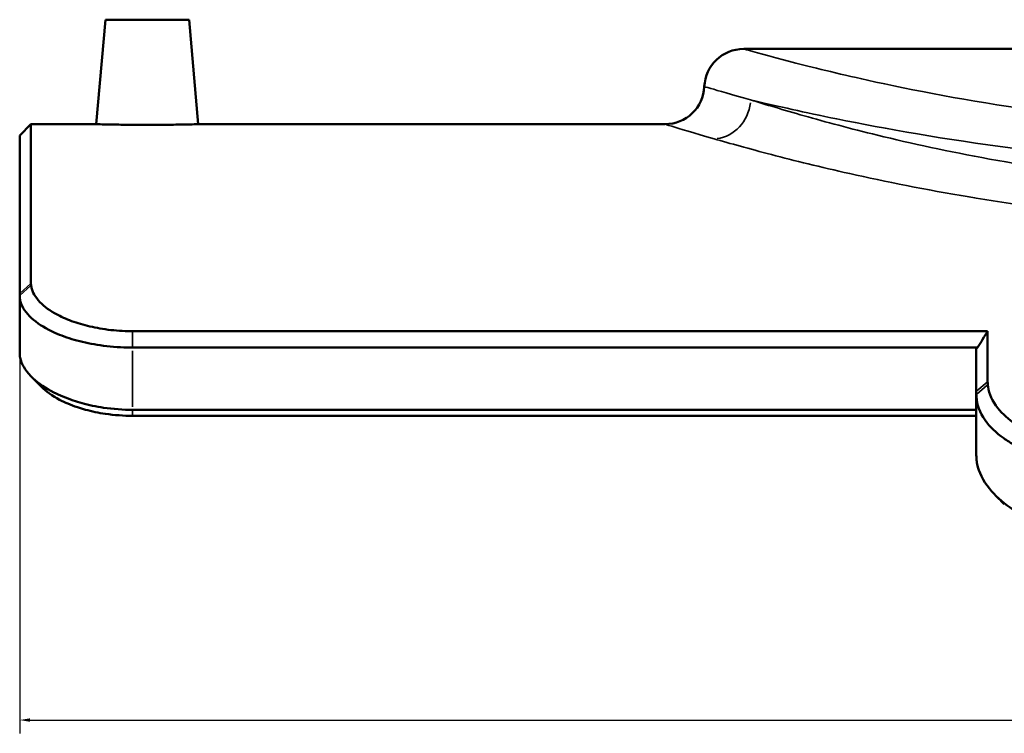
# Model space of a CAD drawing. Header units: millimetres. Extents: x -495 to 1547, y -584 to 1085.
# Tile 8 of 13: x 903 to 1139, y 165 to 335. Entities that reach past the tile are written whole.
import ezdxf

# ---------------------------------------------------------------- set-up
doc = ezdxf.new("R2010")
doc.units = ezdxf.units.MM
for name, color, linetype, lineweight in [('Dimension (ANSI)', 7, 'Continuous', 25), ('Visible (ANSI)', 7, 'Continuous', 50), ('Visible Narrow (ANSI)', 7, 'Continuous', 35)]:
    doc.layers.add(name, color=color, linetype=linetype, lineweight=lineweight)
doc.styles.add('Note Text (ANSI)', font='tahoma.ttf')
doc.dimstyles.new('Default - mm (ANSI)', dxfattribs={"dimtxt": 2.4, "dimasz": 2.5, "dimexe": 3.175, "dimexo": 1.6002, "dimgap": 0.8, "dimtad": 0, "dimtoh": 1, "dimdec": 0, "dimrnd": 1e-08, "dimzin": 4, "dimdsep": 46, "dimtxsty": 'Note Text (ANSI)', "dimcen": 0.09, "dimdle": 10, "dimclrd": 256, "dimclre": 256, "dimclrt": 5, "dimadec": 1, "dimazin": 1, "dimtfac": 1.27, "dimtofl": 0, "dimtmove": 0, "dimatfit": 3, "dimfxl": 1, "dimtolj": 1, "dimtzin": 4, "dimlwd": -1, "dimlwe": -1, "dimarcsym": 0})

# ---------------------------------------------------------------- blocks, each defined once
blk = doc.blocks.new('*D7')
at = {"layer": 'Defpoints', "color": 0, "transparency": 16777216}
for p in [(903.49, 269.86), (1513.49, 269.86), (1513.49, 167.87)]:
    blk.add_point(p, dxfattribs=at)
at = {"layer": 'Dimension (ANSI)', "transparency": 16777216}
for p, q in [((903.49, 268.26), (903.49, 164.69)), ((1513.49, 268.26), (1513.49, 164.69)), ((905.99, 167.87), (1205.13, 167.87)), ((1510.99, 167.87), (1211.86, 167.87))]:
    blk.add_line(p, q, dxfattribs=at)
for points in [[(905.99, 168.29), (905.99, 167.45), (903.49, 167.87)], [(1510.99, 168.29), (1510.99, 167.45), (1513.49, 167.87)]]:
    blk.add_solid(points, dxfattribs=at)
at = {"layer": 'Dimension (ANSI)', "color": 5, "transparency": 16777216, "insert": (1205.93, 169.12), "char_height": 2.4, "attachment_point": 1, "style": 'Note Text (ANSI)'}
blk.add_mtext('\\A1;610', dxfattribs=at)

msp = doc.modelspace()

# ---------------------------------------------------------------- linework, layer by layer
at = {"layer": 'Visible (ANSI)'}
for p, q in [((923.99, 335.43), (921.81, 310.43)), ((923.99, 335.43), (943.99, 335.43)), ((943.99, 335.43), (946.18, 310.43)), ((1340.37, 328.43), (1076.61, 328.43)), ((903.49, 307.73), (906.19, 310.43)), ((906.19, 310.43), (906.19, 272.34)), ((921.81, 310.43), (906.19, 310.43)), ((1057.79, 310.43), (946.18, 310.43)), ((903.49, 269.86), (903.49, 307.73)), ((903.49, 269.86), (903.49, 269.39)), ((903.49, 269.39), (903.49, 255.63)), ((1134.94, 260.9), (930.49, 260.9)), ((1134.94, 260.9), (1134.94, 248.85)), ((930.49, 256.99), (1132.54, 256.99)), ((1132.24, 246.51), (1132.24, 256.66)), ((1132.24, 246.51), (1132.24, 245.74)), ((1132.24, 245.74), (1132.24, 231.13)), ((1132.24, 242.09), (930.49, 242.09)), ((930.49, 240.66), (1132.24, 240.66))]:
    msp.add_line(p, q, dxfattribs=at)
for centre, start, end in [((1076.61, 319.01), 90, 177.4446), ((1057.79, 319.85), 270, 357.4446)]:
    msp.add_arc(centre, 9.42, start, end, dxfattribs=at)
for points, knots in [([(933.99, 310.27), (932.46, 310.27), (930.83, 310.28), (927.82, 310.31), (926.45, 310.33), (924.29, 310.37), (923.35, 310.39), (922.11, 310.42), (921.81, 310.43), (921.81, 310.43)], [0, 0, 0, 0, 0.45942, 0.45942, 0.918841, 0.918841, 1.378142, 1.378142, 1.837443, 1.837443, 1.837443, 1.837443]), ([(946.18, 310.43), (946.18, 310.43), (945.87, 310.42), (944.63, 310.39), (943.7, 310.37), (941.53, 310.33), (940.16, 310.31), (937.16, 310.28), (935.52, 310.27), (933.99, 310.27)], [5.512329, 5.512329, 5.512329, 5.512329, 5.971629, 5.971629, 6.43093, 6.43093, 6.890351, 6.890351, 7.349771, 7.349771, 7.349771, 7.349771]), ([(906.21, 271.91), (906.21, 271.98), (906.2, 272.05), (906.19, 272.2), (906.19, 272.27), (906.19, 272.34)], [12.6685134, 12.6685134, 12.6685134, 12.6685134, 12.7264987, 12.7264987, 12.784484, 12.784484, 12.784484, 12.784484]), ([(930.49, 260.9), (930.12, 260.9), (929.75, 260.91), (927.57, 260.96), (925.73, 261.1), (922.26, 261.6), (920.64, 261.93), (918.37, 262.53), (917.65, 262.74), (916.24, 263.21), (915.55, 263.46), (914.26, 264), (913.65, 264.27), (913.08, 264.56), (911.38, 265.4), (909.89, 266.39), (907.52, 268.6), (906.72, 269.83), (906.3, 271.32), (906.24, 271.62), (906.21, 271.91)], [8.50513, 8.50513, 8.50513, 8.50513, 8.629728, 8.629728, 9.233101, 9.233101, 9.794971, 9.794971, 10.068876, 10.068876, 10.356842, 10.356842, 10.644807, 10.644807, 10.644807, 11.494642, 11.494642, 12.428358, 12.428358, 12.668513, 12.668513, 12.668513, 12.668513]), ([(903.49, 269.39), (903.49, 269.07), (903.52, 268.75), (903.83, 267.12), (904.59, 265.77), (907.01, 263.31), (908.59, 262.2), (910.43, 261.24), (911.06, 260.91), (911.72, 260.6), (913.16, 259.99), (913.93, 259.69), (915.52, 259.15), (916.33, 258.9), (918.92, 258.2), (920.81, 257.81), (924.86, 257.23), (927.04, 257.05), (929.62, 256.99), (930.06, 256.99), (930.49, 256.99)], [-12.668513, -12.668513, -12.668513, -12.668513, -12.428358, -12.428358, -11.494642, -11.494642, -10.644807, -10.644807, -10.644807, -10.356842, -10.356842, -10.068876, -10.068876, -9.794971, -9.794971, -9.233101, -9.233101, -8.629728, -8.629728, -8.50513, -8.50513, -8.50513, -8.50513]), ([(903.52, 255.13), (903.51, 255.21), (903.5, 255.3), (903.5, 255.46), (903.49, 255.54), (903.49, 255.63)], [0.06687333, 0.06687333, 0.06687333, 0.06687333, 0.068216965, 0.068216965, 0.069560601, 0.069560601, 0.069560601, 0.069560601]), ([(930.49, 242.09), (928.22, 242.09), (925.85, 242.26), (921.77, 242.87), (920.03, 243.23), (917.68, 243.88), (916.99, 244.09), (915.45, 244.61), (914.62, 244.92), (913.07, 245.57), (912.35, 245.9), (911.66, 246.26), (909.73, 247.24), (908.02, 248.4), (905.17, 251.03), (904.16, 252.54), (903.62, 254.37), (903.55, 254.75), (903.52, 255.13)], [-8.54036, -8.54036, -8.54036, -8.54036, -7.819179, -7.819179, -7.261841, -7.261841, -7.01845, -7.01845, -6.704503, -6.704503, -6.390556, -6.390556, -6.390556, -5.519271, -5.519271, -4.513256, -4.513256, -4.240751, -4.240751, -4.240751, -4.240751]), ([(908.63, 247.67), (908.64, 247.65), (908.66, 247.63), (909.81, 246.49), (911.32, 245.42), (913.05, 244.51), (913.68, 244.18), (914.33, 243.87), (915.74, 243.27), (916.5, 242.99), (917.91, 242.51), (918.55, 242.31), (920.72, 241.71), (922.34, 241.37), (926.14, 240.81), (928.36, 240.66), (930.49, 240.66)], [5.506368, 5.506368, 5.506368, 5.506368, 5.519271, 5.519271, 6.390556, 6.390556, 6.390556, 6.704503, 6.704503, 7.01845, 7.01845, 7.261841, 7.261841, 7.819179, 7.819179, 8.54036, 8.54036, 8.54036, 8.54036]), ([(1134.97, 248.14), (1134.96, 248.26), (1134.96, 248.38), (1134.95, 248.62), (1134.94, 248.73), (1134.94, 248.85)], [13.0427627, 13.0427627, 13.0427627, 13.0427627, 13.1196064, 13.1196064, 13.1964501, 13.1964501, 13.1964501, 13.1964501]), ([(1159.24, 233.69), (1157.34, 233.69), (1155.37, 233.84), (1151.45, 234.48), (1149.52, 234.99), (1146.56, 236.04), (1145.46, 236.51), (1143.85, 237.31), (1143.29, 237.62), (1142.39, 238.15), (1142.03, 238.39), (1141.67, 238.63), (1139.96, 239.78), (1138.49, 241.1), (1136.08, 244.17), (1135.29, 245.94), (1135.01, 247.79), (1134.99, 247.96), (1134.97, 248.14)], [8.770801, 8.770801, 8.770801, 8.770801, 9.420481, 9.420481, 10.094557, 10.094557, 10.539091, 10.539091, 10.797732, 10.797732, 10.983625, 10.983625, 10.983625, 11.872694, 11.872694, 12.931516, 12.931516, 13.042763, 13.042763, 13.042763, 13.042763]), ([(1132.24, 245.74), (1132.24, 245.55), (1132.25, 245.36), (1132.38, 243.36), (1133.06, 241.44), (1135.44, 238.06), (1136.95, 236.58), (1138.79, 235.28), (1139.18, 235.01), (1139.58, 234.74), (1140.56, 234.13), (1141.17, 233.78), (1142.96, 232.86), (1144.21, 232.3), (1147.6, 231.07), (1149.87, 230.47), (1154.55, 229.69), (1156.93, 229.5), (1159.24, 229.5)], [-13.042763, -13.042763, -13.042763, -13.042763, -12.931516, -12.931516, -11.872694, -11.872694, -10.983625, -10.983625, -10.983625, -10.797732, -10.797732, -10.539091, -10.539091, -10.094557, -10.094557, -9.420481, -9.420481, -8.770801, -8.770801, -8.770801, -8.770801]), ([(1132.28, 230.3), (1132.27, 230.44), (1132.26, 230.58), (1132.25, 230.86), (1132.24, 231), (1132.24, 231.13)], [-0.051361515, -0.051361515, -0.051361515, -0.051361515, -0.049568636, -0.049568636, -0.047775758, -0.047775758, -0.047775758, -0.047775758]), ([(1159.24, 213.09), (1157.37, 213.09), (1155.43, 213.24), (1151.34, 213.91), (1149.18, 214.48), (1145.87, 215.69), (1144.63, 216.24), (1142.84, 217.16), (1142.24, 217.5), (1141.21, 218.12), (1140.76, 218.41), (1140.33, 218.71), (1138.37, 220.06), (1136.66, 221.61), (1133.82, 225.17), (1132.84, 227.2), (1132.37, 229.52), (1132.31, 229.91), (1132.28, 230.3)], [-8.838054, -8.838054, -8.838054, -8.838054, -8.232673, -8.232673, -7.532419, -7.532419, -7.069081, -7.069081, -6.811179, -6.811179, -6.605742, -6.605742, -6.605742, -5.679066, -5.679066, -4.59781, -4.59781, -4.373431, -4.373431, -4.373431, -4.373431])]:
    msp.add_open_spline(points, degree=3, knots=knots, dxfattribs=at)
for points in [[(1134.94, 260.9), (1134.14, 259.6), (1133.34, 258.29), (1132.54, 256.99)], [(908.63, 247.67), (907.85, 248.45), (907.08, 249.22), (906.3, 250)], [(1138.93, 219.49), (1138.25, 220.18), (1137.57, 220.87), (1136.88, 221.55)]]:
    msp.add_open_spline(points, degree=3, dxfattribs=at)
msp.add_rational_spline([(1132.54, 256.99), (1132.39, 256.82), (1132.24, 256.66)], [1.15843759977, 1.15846925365, 1.15850076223], degree=2, dxfattribs=at)
at = {"layer": 'Visible Narrow (ANSI)'}
for p, q in [((903.63, 269.98), (906.06, 272.21)), ((906.08, 271.79), (903.63, 269.52)), ((930.49, 257.18), (930.49, 260.71)), ((930.49, 242.84), (930.49, 256.24)), ((1132.38, 246.62), (1134.81, 248.73)), ((1134.84, 248.02), (1132.38, 245.86)), ((930.49, 242.02), (930.49, 240.73))]:
    msp.add_line(p, q, dxfattribs=at)
msp.add_ellipse((1069.58, 316.26), major_axis=(-2.65, -9.04), ratio=0.915771, start_param=0.385995, end_param=1.756931, dxfattribs=at)
for points, knots in [([(1340.37, 328.43), (1340.37, 328.43), (1339.95, 328.31), (1337.96, 327.76), (1335.99, 327.21), (1330.53, 325.74), (1327.04, 324.83), (1317.71, 322.52), (1311.51, 321.07), (1294.96, 317.61), (1283.91, 315.58), (1265.98, 313.08), (1259.95, 312.35), (1241.74, 310.52), (1229.07, 309.74), (1208.84, 309.39), (1201.37, 309.45), (1185.48, 309.96), (1177.08, 310.48), (1160.8, 311.91), (1152.93, 312.82), (1130.39, 315.95), (1116.99, 318.56), (1098.96, 322.57), (1092.88, 324.08), (1082.45, 326.78), (1078.76, 327.83), (1076.85, 328.37), (1076.61, 328.43), (1076.61, 328.43)], [-107.122357, -107.122357, -107.122357, -107.122357, -105.251952, -105.251952, -102.639293, -102.639293, -100.02663, -100.02663, -96.812621, -96.812621, -92.50744, -92.50744, -90.45811, -90.45811, -86.497897, -86.497897, -84.200685, -84.200685, -81.558823, -81.558823, -78.916955, -78.916955, -73.578673, -73.578673, -70.010535, -70.010535, -65.670869, -65.670869, -64.273434, -64.273434, -64.273434, -64.273434]), ([(1078.26, 316.26), (1073.67, 317.53), (1070.45, 318.47), (1067.71, 319.28), (1067.21, 319.43), (1067.21, 319.43)], [0, 0, 0, 0, 27.12366, 27.12366, 42.870866, 42.870866, 42.870866, 42.870866]), ([(1208.49, 295.44), (1195.18, 295.44), (1181.87, 296.12), (1157.26, 298.55), (1145.89, 300.2), (1125.65, 303.86), (1116.66, 305.83), (1102.1, 309.38), (1096.22, 310.97), (1086.07, 313.85), (1081.77, 315.16), (1078.26, 316.26)], [0, 0, 0, 0, 3.833173, 3.833173, 7.403505, 7.403505, 10.712747, 10.712747, 13.401216, 13.401216, 16.02118, 16.02118, 16.02118, 16.02118]), ([(1078.26, 316.26), (1078.69, 316.15), (1079.13, 316.05), (1084.63, 314.75), (1091.13, 313.27), (1110.45, 309.33), (1124.81, 306.77), (1148.96, 303.7), (1157.4, 302.81), (1174.83, 301.41), (1183.83, 300.9), (1200.86, 300.4), (1208.86, 300.34), (1230.54, 300.68), (1244.12, 301.45), (1263.62, 303.24), (1270.08, 303.96), (1289.3, 306.41), (1301.14, 308.4), (1318.87, 311.79), (1325.51, 313.22), (1333.9, 315.11), (1336.48, 315.72), (1338.73, 316.26)], [69.690383, 69.690383, 69.690383, 69.690383, 70.010535, 70.010535, 73.578673, 73.578673, 78.916955, 78.916955, 81.558823, 81.558823, 84.200685, 84.200685, 86.497897, 86.497897, 90.45811, 90.45811, 92.50744, 92.50744, 96.812621, 96.812621, 100.02663, 100.02663, 101.705325, 101.705325, 101.705325, 101.705325]), ([(1057.8, 310.43), (1057.8, 310.43), (1058.33, 310.26), (1061.25, 309.37), (1064.69, 308.31), (1069.58, 306.91)], [-42.870866, -42.870866, -42.870866, -42.870866, -27.12366, -27.12366, 0, 0, 0, 0]), ([(1069.58, 306.91), (1073.32, 305.83), (1077.91, 304.55), (1088.74, 301.72), (1095.01, 300.17), (1110.53, 296.69), (1120.13, 294.76), (1131.09, 292.93), (1131.66, 292.84), (1132.24, 292.74)], [-16.02118, -16.02118, -16.02118, -16.02118, -13.401216, -13.401216, -10.712747, -10.712747, -7.403505, -7.403505, -7.22071, -7.22071, -7.22071, -7.22071]), ([(1132.24, 292.74), (1142.96, 291), (1154.49, 289.49), (1180.09, 287.17), (1194.29, 286.5), (1208.49, 286.5)], [-7.22071, -7.22071, -7.22071, -7.22071, -3.833173, -3.833173, 0, 0, 0, 0])]:
    msp.add_open_spline(points, degree=3, knots=knots, dxfattribs=at)

# ---------------------------------------------------------------- dimensions: what is measured, and where the dimension line sits
at = {"layer": 'Dimension (ANSI)'}
dim = msp.add_linear_dim(base=(1513.49, 167.87), p1=(903.49, 269.86), p2=(1513.49, 269.86), angle=180, dimstyle='Default - mm (ANSI)', override={"dimgap": 0.8, "dimtoh": 0, "dimdec": 0, "dimtol": 0, "dimlim": 0, "dimtp": 0, "dimtm": 0, "dimtdec": 2, "dimatfit": 1}, dxfattribs=at)
dim.commit()
dim.dimension.update_dxf_attribs({"geometry": '*D7', "text_midpoint": (1208.49, 167.87), "dimtype": 160})

doc.saveas('drawing.dxf')
